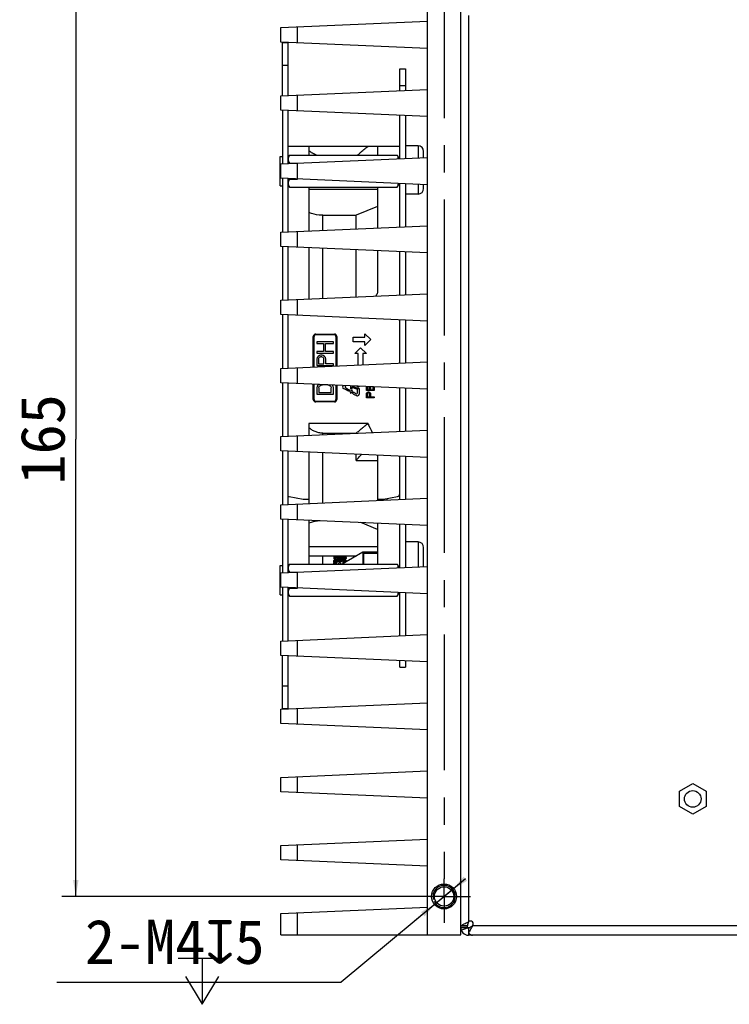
# Model space of a CAD drawing. Header units: millimetres. Extents: x 0 to 1189, y 0 to 841.
# Tile 20 of 33: x 358 to 486, y 569 to 746. Entities that reach past the tile are written whole.
import ezdxf
from ezdxf.enums import TextEntityAlignment as Align

# ---------------------------------------------------------------- set-up
doc = ezdxf.new("R2010")
doc.units = ezdxf.units.MM
doc.header["$LTSCALE"] = 65.395
doc.header["$PDMODE"] = 3
doc.header["$PDSIZE"] = 8
doc.linetypes.add('CENTER', pattern=[0.6, 0.375, -0.075, 0.075, -0.075])
doc.layers.get('0').update_dxf_attribs({"linetype": 'CONTINUOUS'})
doc.layers.get('Defpoints').update_dxf_attribs({"linetype": 'CONTINUOUS'})
for name, color, linetype in [('00_COMPONENTS', 7, 'CONTINUOUS'), ('20_ALL_FEATURES', 7, 'CONTINUOUS'), ('51__DRAFT_DIMS', 7, 'CONTINUOUS')]:
    doc.layers.add(name, color=color, linetype=linetype)
doc.styles.get("Standard").update_dxf_attribs({"font": 'simfang.ttf'})
doc.dimstyles.new('DIMSTYLE_1', dxfattribs={"dimtxt": 8, "dimasz": 3, "dimexe": 2.5, "dimexo": 0.5, "dimgap": 2, "dimtad": 1, "dimdsep": 46, "dimtxsty": 'STANDARD', "dimblk": '_FILLED', "dimblk1": '_FILLED', "dimblk2": '_FILLED', "dimcen": 0.09, "dimclrt": 3, "dimazin": 2, "dimtp": 0.5, "dimtm": 0.5, "dimtfac": 1, "dimtofl": 0, "dimtmove": 0, "dimatfit": 3, "dimldrblk": '_FILLED', "dimfxl": 1, "dimtolj": 1, "dimarcsym": 0})
doc.dimstyles.new('DIMSTYLE_2', dxfattribs={"dimtxt": 8, "dimasz": 3, "dimexe": 2.5, "dimexo": 0.5, "dimtad": 1, "dimdsep": 46, "dimtxsty": 'STANDARD', "dimblk": '_FILLED', "dimblk1": '_FILLED', "dimblk2": '_FILLED', "dimcen": 0.09, "dimclrt": 3, "dimazin": 2, "dimtp": 0.1, "dimtm": 0.1, "dimtfac": 1, "dimtmove": 0, "dimatfit": 2, "dimldrblk": '_FILLED', "dimfxl": 1, "dimtolj": 1, "dimarcsym": 0})

# ---------------------------------------------------------------- blocks, each defined once
blk = doc.blocks.new('_FILLED')
at = {"color": 0, "linetype": 'ByBlock'}
blk.add_solid([(0, 0), (-1, 0.167), (-1, -0.167)], dxfattribs=at)
blk = doc.blocks.new('*D5')
at = {"layer": '51__DRAFT_DIMS', "color": 4}
for p, q in [((433.97, 753.14), (365.47, 753.14)), ((367.97, 753.14), (367.97, 670.64)), ((367.97, 588.14), (367.97, 670.64)), ((430.22, 588.14), (365.47, 588.14))]:
    blk.add_line(p, q, dxfattribs=at)
at = {"layer": '51__DRAFT_DIMS', "color": 4, "xscale": 3, "yscale": 3, "zscale": 3}
for p, rotation in [((367.97, 753.14), 90), ((367.97, 588.14), 270)]:
    blk.add_blockref('_FILLED', p, dxfattribs=dict(at, rotation=rotation))
at = {"layer": '51__DRAFT_DIMS', "color": 3}
blk.add_text('165', height=8, rotation=90, dxfattribs=at).set_placement((365.97, 670.64), align=Align.CENTER)
blk = doc.blocks.new('*D6')
at = {"layer": '51__DRAFT_DIMS', "color": 0, "lineweight": -2}
for p, q in [((438.32, 591.34), (415.88, 572.68)), ((432.93, 586.86), (436.01, 589.42)), ((430.63, 584.95), (428.32, 583.03)), ((364.54, 572.68), (415.88, 572.68))]:
    blk.add_line(p, q, dxfattribs=at)
at = {"layer": 'Defpoints', "color": 0}
for p in [(436.01, 589.42), (432.93, 586.86)]:
    blk.add_point(p, dxfattribs=at)
at = {"layer": '51__DRAFT_DIMS', "color": 0, "linetype": 'ByBlock', "lineweight": -2, "xscale": 3, "yscale": 3, "zscale": 3}
for p, rotation in [((436.01, 589.42), 219.738620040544), ((432.93, 586.86), 39.73862004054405)]:
    blk.add_blockref('_FILLED', p, dxfattribs=dict(at, rotation=rotation))
at = {"layer": '51__DRAFT_DIMS', "color": 3, "insert": (402.07, 583.97), "char_height": 8, "attachment_point": 3, "line_spacing_factor": 0.9}
blk.add_mtext('\\A1;{2-M4{\\fgdt;x}5}', dxfattribs=at)

msp = doc.modelspace()

# ---------------------------------------------------------------- linework, layer by layer
at = {"color": 7}
for p, q in [((431.473, 581.242), (431.473, 759.767)), ((437.473, 581.242), (437.473, 759.256)), ((404.973, 744.941), (431.473, 746.098)), ((404.973, 742.342), (404.973, 744.941)), ((431.473, 741.185), (404.973, 742.342)), ((426.473, 733.58), (426.473, 737.513)), ((426.473, 737.513), (427.473, 737.513)), ((404.973, 732.641), (431.473, 733.798)), ((404.973, 730.042), (404.973, 732.641)), ((431.473, 728.885), (404.973, 730.042)), ((426.473, 721.28), (426.473, 729.104)), ((426.473, 723.513), (406.273, 723.513)), ((410.073, 723.513), (410.073, 721.929)), ((422.473, 723.513), (422.473, 721.929)), ((429.773, 723.613), (427.473, 723.613)), ((404.873, 716.393), (404.873, 721.693)), ((404.873, 721.693), (405.273, 721.693)), ((404.973, 720.341), (431.473, 721.498)), ((406.533, 721.929), (426.013, 721.929)), ((426.273, 721.429), (426.273, 721.271)), ((430.773, 721.467), (430.773, 722.613)), ((404.973, 717.742), (404.973, 720.341)), ((406.533, 720.486), (407.982, 720.486)), ((404.873, 716.393), (405.273, 716.393)), ((431.473, 716.585), (404.973, 717.742)), ((406.533, 717.599), (407.982, 717.599)), ((406.533, 716.156), (426.013, 716.156)), ((410.073, 716.156), (410.073, 708.264)), ((422.473, 716.156), (422.473, 708.805)), ((426.273, 716.812), (426.273, 716.656)), ((426.473, 708.98), (426.473, 716.804)), ((430.773, 715.913), (430.773, 716.616)), ((429.773, 714.913), (427.473, 714.913)), ((422.473, 712.664), (418.597, 711.082)), ((412.573, 711.082), (418.597, 711.082)), ((418.597, 708.636), (418.597, 711.082)), ((404.973, 708.041), (431.473, 709.198)), ((404.973, 705.442), (404.973, 708.041)), ((431.473, 704.285), (404.973, 705.442)), ((410.073, 705.22), (410.073, 695.964)), ((418.597, 696.336), (418.597, 704.847)), ((422.473, 704.678), (422.473, 697.078)), ((426.473, 696.68), (426.473, 704.504)), ((404.973, 695.741), (431.473, 696.898)), ((404.973, 693.142), (404.973, 695.741)), ((431.473, 691.985), (404.973, 693.142)), ((426.473, 684.38), (426.473, 692.204)), ((411.29, 689.629), (414.655, 689.629)), ((414.539, 689.513), (411.406, 689.513)), ((420.163, 689.053), (420.163, 689.683)), ((420.163, 689.683), (421.213, 688.633)), ((410.857, 683.698), (410.857, 689.196)), ((410.973, 689.08), (410.973, 683.703)), ((411.473, 688.213), (411.473, 687.913)), ((414.473, 688.213), (411.473, 688.213)), ((411.473, 687.913), (412.685, 687.913)), ((412.685, 687.913), (412.685, 686.513)), ((413.068, 686.513), (413.068, 687.913)), ((413.068, 687.913), (414.473, 687.913)), ((414.473, 687.913), (414.473, 688.213)), ((414.973, 683.878), (414.973, 689.08)), ((415.088, 689.196), (415.088, 683.883)), ((418.063, 688.213), (418.063, 689.053)), ((418.063, 689.053), (420.163, 689.053)), ((420.163, 688.213), (418.063, 688.213)), ((421.213, 688.633), (420.163, 687.583)), ((420.163, 687.583), (420.163, 688.213)), ((411.473, 686.513), (411.473, 686.213)), ((412.685, 686.513), (411.473, 686.513)), ((411.473, 686.213), (414.473, 686.213)), ((414.473, 686.513), (413.068, 686.513)), ((414.473, 686.213), (414.473, 686.513)), ((418.343, 686.113), (419.393, 687.163)), ((418.973, 686.113), (418.343, 686.113)), ((418.973, 684.052), (418.973, 686.113)), ((419.393, 687.163), (420.443, 686.113)), ((419.813, 686.113), (419.813, 684.089)), ((420.443, 686.113), (419.813, 686.113)), ((404.973, 683.441), (431.473, 684.598)), ((411.536, 685.413), (411.473, 685.163)), ((411.473, 685.163), (411.473, 683.963)), ((411.728, 685.613), (411.536, 685.413)), ((411.983, 685.763), (411.728, 685.613)), ((411.792, 685.213), (411.855, 685.363)), ((411.792, 685.213), (411.792, 684.263)), ((411.792, 684.263), (412.749, 684.263)), ((411.855, 685.363), (411.983, 685.463)), ((412.175, 685.813), (411.983, 685.763)), ((411.983, 685.463), (412.175, 685.513)), ((412.43, 685.813), (412.175, 685.813)), ((412.366, 685.513), (412.175, 685.513)), ((412.366, 685.513), (412.558, 685.463)), ((412.621, 685.763), (412.43, 685.813)), ((412.558, 685.463), (412.685, 685.363)), ((412.877, 685.613), (412.621, 685.763)), ((412.685, 685.363), (412.749, 685.213)), ((412.749, 684.263), (412.749, 685.213)), ((413.068, 685.413), (412.877, 685.613)), ((413.132, 685.163), (413.068, 685.413)), ((413.132, 684.263), (413.132, 685.163)), ((414.473, 684.263), (413.132, 684.263)), ((414.473, 683.963), (414.473, 684.263)), ((404.973, 680.842), (404.973, 683.441)), ((411.473, 683.963), (414.473, 683.963)), ((431.473, 679.685), (404.973, 680.842)), ((410.857, 677.831), (410.857, 680.585)), ((410.973, 680.58), (410.973, 677.946)), ((411.536, 680.213), (411.473, 679.963)), ((411.473, 679.963), (411.473, 678.763)), ((411.664, 680.413), (411.536, 680.213)), ((411.829, 680.543), (411.664, 680.413)), ((411.855, 679.963), (411.919, 680.163)), ((411.855, 679.963), (411.855, 679.063)), ((411.855, 679.063), (414.09, 679.063)), ((411.919, 680.163), (412.047, 680.313)), ((412.047, 680.313), (412.238, 680.413)), ((412.238, 680.413), (412.494, 680.463)), ((413.451, 680.463), (412.494, 680.463)), ((413.451, 680.463), (413.707, 680.413)), ((413.707, 680.413), (413.898, 680.313)), ((413.898, 680.313), (414.026, 680.163)), ((414.026, 680.163), (414.09, 679.963)), ((414.09, 679.063), (414.09, 679.963)), ((414.409, 680.213), (414.281, 680.413)), ((414.473, 679.963), (414.409, 680.213)), ((414.473, 678.763), (414.473, 679.963)), ((414.973, 677.946), (414.973, 680.406)), ((415.088, 680.401), (415.088, 677.831)), ((417.402, 679.367), (417.954, 679.501)), ((417.659, 679.683), (417.659, 680.288)), ((417.836, 679.683), (417.659, 679.683)), ((417.836, 680.043), (417.836, 679.683)), ((418.667, 679.683), (417.836, 680.043)), ((417.851, 680.28), (418.667, 679.926)), ((418.667, 679.926), (418.667, 679.683)), ((418.829, 679.034), (418.829, 679.815)), ((418.829, 679.815), (419.115, 679.815)), ((419.115, 679.815), (419.115, 678.776)), ((420.433, 679.426), (420.433, 680.126)), ((421.833, 679.426), (420.433, 679.426)), ((420.433, 678.813), (420.462, 678.959)), ((420.433, 678.113), (420.433, 678.813)), ((420.462, 678.959), (420.552, 679.076)), ((420.552, 679.076), (420.671, 679.163)), ((420.611, 678.93), (420.581, 678.843)), ((420.581, 678.843), (420.581, 678.288)), ((420.611, 680.155), (420.611, 679.601)), ((420.611, 679.601), (421.028, 679.601)), ((420.671, 678.988), (420.611, 678.93)), ((420.671, 679.163), (420.76, 679.193)), ((420.76, 679.018), (420.671, 678.988)), ((420.76, 679.193), (420.879, 679.193)), ((420.85, 679.018), (420.76, 679.018)), ((420.939, 678.988), (420.85, 679.018)), ((420.879, 679.193), (420.969, 679.163)), ((420.998, 678.93), (420.939, 678.988)), ((420.969, 679.163), (421.088, 679.076)), ((421.028, 678.843), (420.998, 678.93)), ((421.028, 679.601), (421.028, 680.141)), ((421.028, 678.288), (421.028, 678.843)), ((421.088, 679.076), (421.177, 678.959)), ((421.177, 678.959), (421.207, 678.813)), ((421.207, 680.134), (421.207, 679.601)), ((421.207, 679.601), (421.654, 679.601)), ((421.207, 678.813), (421.207, 678.288)), ((421.654, 679.601), (421.654, 680.114)), ((421.833, 680.106), (421.833, 679.426)), ((426.473, 672.08), (426.473, 679.904)), ((414.655, 677.398), (411.29, 677.398)), ((411.406, 677.513), (414.539, 677.513)), ((411.473, 678.763), (414.473, 678.763)), ((421.833, 678.113), (420.433, 678.113)), ((420.581, 678.288), (421.028, 678.288)), ((421.207, 678.288), (421.833, 678.288)), ((421.833, 678.288), (421.833, 678.113)), ((410.073, 673.513), (410.073, 671.364)), ((420.73, 673.513), (410.073, 673.513)), ((404.973, 671.141), (431.473, 672.298)), ((412.573, 671.742), (418.597, 671.742)), ((404.973, 668.542), (404.973, 671.141)), ((431.473, 667.385), (404.973, 668.542)), ((410.073, 668.32), (410.073, 659.064)), ((418.597, 666.845), (418.597, 667.947)), ((418.597, 666.845), (422.473, 666.845)), ((422.473, 667.778), (422.473, 659.605)), ((426.473, 659.78), (426.473, 667.604)), ((404.973, 658.841), (431.473, 659.998)), ((406.49, 660.294), (409.032, 659.87)), ((409.114, 659.863), (410.073, 659.863)), ((422.473, 659.863), (423.431, 659.863)), ((423.513, 659.87), (426.055, 660.294)), ((423.673, 659.897), (423.673, 659.657)), ((404.973, 656.242), (404.973, 658.841)), ((431.473, 655.085), (404.973, 656.242)), ((410.073, 656.02), (410.073, 648.122)), ((422.473, 654.363), (419.414, 655.612)), ((422.473, 655.478), (422.473, 648.122)), ((426.473, 647.48), (426.473, 655.304)), ((429.773, 652.113), (427.473, 652.113)), ((430.773, 647.667), (430.773, 651.113)), ((410.073, 649.592), (418.639, 649.592)), ((414.573, 649.342), (414.573, 649.108)), ((414.573, 648.505), (414.573, 648.761)), ((414.619, 649.426), (414.619, 649.191)), ((414.619, 648.853), (414.619, 648.623)), ((414.713, 648.906), (414.713, 648.675)), ((414.76, 649.496), (414.76, 649.261)), ((414.853, 649.039), (414.853, 649.177)), ((414.853, 648.61), (414.853, 648.428)), ((414.9, 649.539), (414.9, 649.304)), ((414.9, 648.916), (414.9, 648.728)), ((414.947, 648.998), (414.947, 649.219)), ((414.947, 648.619), (414.947, 648.39)), ((415.087, 649.568), (415.087, 649.332)), ((415.087, 648.889), (415.087, 648.741)), ((415.087, 648.741), (415.181, 648.741)), ((415.181, 648.675), (415.087, 648.675)), ((415.087, 648.593), (415.087, 648.301)), ((415.181, 648.88), (415.181, 648.741)), ((415.228, 649.582), (415.228, 649.346)), ((415.228, 648.943), (415.228, 649.176)), ((415.368, 648.867), (415.368, 648.728)), ((415.462, 648.862), (415.423, 648.864)), ((415.462, 649.592), (415.462, 649.361)), ((415.462, 649.361), (415.883, 649.361)), ((415.883, 648.862), (415.462, 648.862)), ((415.836, 649.29), (415.509, 649.29)), ((415.509, 649.162), (415.509, 648.93)), ((415.836, 649.162), (415.509, 649.162)), ((415.509, 648.93), (415.836, 648.93)), ((415.509, 648.862), (415.509, 648.702)), ((415.649, 648.862), (415.649, 648.649)), ((415.743, 649.475), (415.743, 649.592)), ((415.977, 649.475), (415.743, 649.475)), ((415.743, 648.862), (415.743, 648.715)), ((415.836, 649.162), (415.836, 648.93)), ((415.883, 649.475), (415.883, 649.361)), ((415.883, 648.862), (415.883, 648.741)), ((415.977, 649.592), (415.977, 649.475)), ((416.07, 648.873), (416.07, 648.755)), ((416.07, 648.755), (416.258, 648.755)), ((416.258, 648.688), (416.07, 648.688)), ((419.803, 650.263), (416.094, 648.122)), ((416.117, 649.582), (416.117, 649.346)), ((416.117, 648.943), (416.117, 649.176)), ((416.258, 649.568), (416.258, 649.332)), ((416.258, 648.889), (416.258, 648.755)), ((416.258, 648.288), (416.258, 648.58)), ((416.351, 648.593), (416.351, 648.364)), ((416.398, 648.998), (416.398, 649.219)), ((416.398, 648.741), (416.398, 648.909)), ((416.445, 649.539), (416.445, 649.304)), ((416.445, 648.619), (416.445, 648.39)), ((416.492, 649.039), (416.492, 649.177)), ((416.492, 648.623), (416.492, 648.415)), ((416.538, 648.943), (416.538, 648.715)), ((416.585, 649.496), (416.585, 649.261)), ((416.632, 648.906), (416.632, 648.675)), ((416.726, 649.426), (416.726, 649.191)), ((416.726, 648.853), (416.726, 648.623)), ((416.773, 649.342), (416.773, 649.108)), ((416.773, 648.801), (416.773, 648.514)), ((418.597, 649.568), (418.597, 649.592)), ((419.803, 650.263), (419.803, 648.122)), ((422.473, 650.263), (419.803, 650.263)), ((419.903, 650.263), (419.903, 648.122)), ((404.873, 642.586), (404.873, 647.886)), ((404.873, 647.886), (405.273, 647.886)), ((404.973, 646.541), (431.473, 647.698)), ((406.533, 648.122), (426.013, 648.122)), ((414.573, 648.122), (414.573, 648.416)), ((414.619, 648.416), (414.573, 648.416)), ((414.573, 648.188), (414.853, 648.188)), ((414.807, 648.544), (414.807, 648.492)), ((414.853, 648.326), (414.853, 648.122)), ((415.462, 648.122), (415.462, 648.366)), ((415.743, 648.366), (415.462, 648.366)), ((415.462, 648.139), (415.743, 648.139)), ((415.555, 648.492), (415.555, 648.544)), ((415.743, 648.492), (415.555, 648.492)), ((415.743, 648.544), (415.743, 648.492)), ((415.743, 648.366), (415.743, 648.122)), ((416.406, 648.302), (416.398, 648.301)), ((416.538, 648.48), (416.538, 648.557)), ((426.273, 647.622), (426.273, 647.471)), ((404.973, 643.942), (404.973, 646.541)), ((406.533, 646.679), (407.982, 646.679)), ((431.473, 642.785), (404.973, 643.942)), ((406.533, 643.792), (407.982, 643.792)), ((404.873, 642.586), (405.273, 642.586)), ((406.533, 642.349), (426.013, 642.349)), ((426.273, 643.012), (426.273, 642.849)), ((426.473, 635.18), (426.473, 643.004)), ((404.973, 634.241), (431.473, 635.398)), ((404.973, 631.642), (404.973, 634.241)), ((431.473, 630.485), (404.973, 631.642)), ((426.473, 629.513), (426.473, 630.704)), ((426.473, 629.513), (427.473, 629.513)), ((404.973, 621.941), (431.473, 623.098)), ((404.973, 619.342), (404.973, 621.941)), ((431.473, 618.185), (404.973, 619.342)), ((404.973, 609.641), (431.473, 610.798)), ((404.973, 607.042), (404.973, 609.641)), ((476.972, 607.127), (479.373, 608.513)), ((479.373, 608.513), (481.773, 607.127)), ((431.473, 605.885), (404.973, 607.042)), ((476.972, 604.356), (476.972, 607.127)), ((481.773, 607.127), (481.773, 604.356)), ((479.373, 602.97), (476.972, 604.356)), ((481.773, 604.356), (479.373, 602.97)), ((404.973, 597.341), (431.473, 598.498)), ((404.973, 594.742), (404.973, 597.341)), ((431.473, 593.585), (404.973, 594.742)), ((404.973, 585.041), (431.473, 586.198)), ((404.973, 581.242), (404.973, 585.041)), ((404.973, 581.242), (437.473, 581.242))]:
    msp.add_line(p, q, dxfattribs=at)
at = {"color": 4}
for p, q in [((407.982, 742.211), (407.982, 745.072)), ((427.473, 737.513), (427.473, 733.623)), ((426.473, 734.513), (427.473, 734.513)), ((407.982, 729.911), (407.982, 732.772)), ((427.473, 729.06), (427.473, 721.323)), ((429.773, 723.613), (429.773, 721.424)), ((407.982, 717.611), (407.982, 720.472)), ((427.473, 716.76), (427.473, 709.023)), ((429.773, 716.66), (429.773, 714.913)), ((422.473, 715.728), (410.073, 715.728)), ((412.573, 708.373), (412.573, 711.082)), ((407.982, 705.311), (407.982, 708.172)), ((412.573, 696.073), (412.573, 705.111)), ((427.473, 704.46), (427.473, 696.723)), ((407.982, 693.011), (407.982, 695.872)), ((427.473, 692.16), (427.473, 684.423)), ((411.406, 689.513), (411.29, 689.629)), ((414.655, 689.629), (414.539, 689.513)), ((410.857, 689.196), (410.973, 689.08)), ((414.973, 689.08), (415.088, 689.196)), ((407.982, 680.711), (407.982, 683.572)), ((427.473, 679.86), (427.473, 672.123)), ((410.973, 677.946), (410.857, 677.831)), ((411.29, 677.398), (411.406, 677.513)), ((414.539, 677.513), (414.655, 677.398)), ((415.088, 677.831), (414.973, 677.946)), ((412.573, 671.473), (412.573, 671.742)), ((407.982, 668.411), (407.982, 671.272)), ((412.573, 659.173), (412.573, 668.211)), ((427.473, 667.56), (427.473, 659.823)), ((424.173, 659.679), (424.173, 659.98)), ((407.982, 656.111), (407.982, 658.972)), ((427.473, 655.26), (427.473, 647.523)), ((410.073, 651.299), (422.473, 651.299)), ((429.773, 652.113), (429.773, 647.624)), ((412.573, 648.122), (412.573, 649.592)), ((422.473, 650.013), (419.903, 650.013)), ((426.273, 647.513), (426.473, 647.513)), ((407.982, 643.811), (407.982, 646.672)), ((427.473, 642.96), (427.473, 635.223)), ((407.982, 631.511), (407.982, 634.372)), ((427.473, 630.66), (427.473, 629.513)), ((407.982, 619.211), (407.982, 622.072)), ((407.982, 606.911), (407.982, 609.772)), ((407.982, 594.611), (407.982, 597.472)), ((407.982, 581.242), (407.982, 585.172))]:
    msp.add_line(p, q, dxfattribs=at)
at = {"color": 7}
for radius in [2.25, 1.75]:
    msp.add_circle((434.473, 588.142), radius, dxfattribs=at)
for centre, radius, start, end in [((429.773, 722.613), 1, 0, 90), ((409.115, 720.269), 3.07, 147.25926, 157.79188), ((423.43, 720.269), 3.07, 22.20812, 32.74074), ((409.115, 717.816), 3.07, 202.20812, 212.74074), ((423.43, 717.816), 3.07, 327.25926, 337.79188), ((429.773, 715.913), 1, 270, 360), ((457.358, 677.671), 39.92, 150.91227, 151.87129), ((416.432, 680.082), 0.307, 119.55639, 249.33387), ((416.788, 680.117), 0.184, 136.17188, 234.69006), ((361.124, 728.872), 74.832, 318.53131, 318.76962), ((513.267, 714.085), 101.958, 199.9083, 200.19225), ((363.103, 725.389), 71.618, 319.51628, 319.69705), ((337.124, 717.278), 89.223, 334.77098, 334.95041), ((418.645, 679.034), 0.184, 214.66631, 360), ((418.808, 678.776), 0.307, 247.69707, 360), ((469.63, 736.013), 75.521, 227.60172, 227.87154), ((368.369, 736.513), 75.853, 311.84291, 312.08821), ((452.036, 686.682), 33.963, 202.81347, 205.87267), ((406.573, 660.787), 0.5, 233.12442, 260.53768), ((409.114, 660.363), 0.5, 260.53768, 270), ((423.431, 660.363), 0.5, 270, 279.46232), ((425.973, 660.787), 0.5, 279.46232, 360), ((429.773, 651.113), 1, 0, 90), ((409.115, 646.462), 3.07, 147.25926, 157.79188), ((423.43, 646.462), 3.07, 22.20812, 32.74074), ((409.115, 644.009), 3.07, 202.20812, 212.74074), ((423.43, 644.009), 3.07, 327.25926, 337.79188)]:
    msp.add_arc(centre, radius, start, end, dxfattribs=at)
at = {"color": 4}
msp.add_arc((434.473, 588.142), 2, 255, 195, dxfattribs=at)
at = {"color": 7}
for centre, major_axis, ratio, start_param, end_param in [((411.434, 689.052), (-0.456, 0.456), 0.7745967, -0.659058, 0.659058), ((411.55, 688.936), (0.456, -0.456), 0.7745967, 2.4825346, 3.8006507), ((414.395, 688.936), (-0.456, -0.456), 0.7745967, 2.4825346, 3.8006507), ((414.511, 689.052), (0.456, 0.456), 0.7745967, -0.659058, 0.659058), ((411.434, 677.975), (0.456, 0.456), 0.7745967, 2.4825346, 3.8006507), ((411.55, 678.091), (0.456, 0.456), 0.7745967, 2.4825346, 3.8006507), ((414.395, 678.091), (-0.456, 0.456), 0.7745967, 2.4825346, 3.8006507), ((414.511, 677.975), (0.456, -0.456), 0.7745967, -0.659058, 0.659058), ((407.494, 683.513), (0, 40), 0.3404255, -2.5949856, -2.5909568), ((407.494, 683.513), (0, 40.2), 0.3404255, -2.5980099, -2.5940086), ((421.651, 683.513), (0, 40.2), 0.3404255, -3.6851754, -3.6811838), ((408.793, 683.513), (0, 40), 0.291793, -2.623578, -2.6189559), ((408.793, 683.513), (0, 40.2), 0.291793, -2.6264112, -2.6218195), ((388.97, 683.513), (49.021, 0), 0.8159711, -1.0201605, -1.0167956), ((388.97, 683.513), (49.266, 0), 0.8159711, -1.0232123, -1.0198704), ((439.932, 683.513), (49.266, 0), 0.8159748, -2.1103874, -2.1070683), ((394.228, 683.513), (40.851, 0), 0.979163, -1.0481595, -1.0455128), ((394.228, 683.513), (41.055, 0), 0.979163, -1.0510232, -1.048394), ((373.743, 683.513), (81.702, 0), 0.4895843, -1.0455128, -1.043933), ((373.743, 683.513), (82.11, 0), 0.4895843, -1.048394, -1.0457608), ((371.777, 683.513), (81.702, 0), 0.4895834, -1.0167956, -1.0147733), ((371.777, 683.513), (82.111, 0), 0.4895834, -1.0198704, -1.017862), ((456.713, 683.513), (82.111, 0), 0.4895834, -2.1070683, -2.10508), ((406.313, 683.513), (0, 40.2), 0.4085112, -2.5980099, -2.5946762), ((423.3, 683.513), (0, 40.2), 0.4085093, -3.6851754, -3.6818484), ((406.706, 683.513), (0, 40.2), 0.4085112, -2.6257559, -2.6224762), ((386.385, 683.513), (54.74, 0), 0.7343751, -1.0238798, -1.0218764), ((443.009, 683.513), (54.74, 0), 0.7343751, -2.111052, -2.109059), ((387.696, 683.513), (54.74, 0), 0.7343751, -1.0516799, -1.0497091), ((328.653, 683.513), (163.405, 0), 0.2447908, -1.0147733, -1.0134237), ((328.653, 683.513), (164.222, 0), 0.2447908, -1.017862, -1.0165217), ((498.526, 683.513), (164.222, 0), 0.2447908, -2.10508, -2.1037558), ((250.272, 683.513), (328.44, 0), 0.1223968, -1.0457608, -1.0451018), ((441.574, 683.513), (54.468, 0), 0.7343751, -2.0823309, -2.0815721), ((350.683, 683.513), (123.166, 0), 0.3263894, -1.0218764, -1.0192012), ((478.088, 683.513), (123.166, 0), 0.3263875, -2.109059, -2.1064053), ((353.632, 683.513), (123.166, 0), 0.3263877, -1.0497091, -1.048394), ((474.857, 683.513), (122.552, 0), 0.3263914, -2.0815721, -2.0802591), ((478.088, 683.513), (122.554, 0), 0.3263875, -2.111769, -2.1093753), ((285.437, 683.513), (245.105, 0), 0.1631956, -1.0134237, -1.0127484), ((285.437, 683.513), (246.33, 0), 0.1631956, -1.0165217, -1.0158511), ((540.244, 683.513), (246.33, 0), 0.1631956, -2.1037558, -2.1030941), ((579.997, 683.513), (328.44, 0), 0.1223968, -2.0964908, -2.0958319), ((497.122, 683.513), (164.222, 0), 0.2447908, -2.0931987, -2.0918836), ((198.91, 683.513), (408.507, 0), 0.0979174, -1.0127484, -1.0122744), ((198.91, 683.513), (410.55, 0), 0.0979174, -1.0158511, -1.0151802), ((157.045, 683.513), (492.671, 0), 0.081596, -1.0192012, -1.0185317), ((666.664, 683.513), (490.209, 0), 0.0815979, -2.1093753, -2.1087081), ((666.664, 683.513), (492.66, 0), 0.0815979, -2.1064053, -2.1057425), ((623.593, 683.513), (410.559, 0), 0.0979152, -2.1030941, -2.102542), ((477.105, 683.513), (123.166, 0), 0.3263877, -2.0958319, -2.0945148), ((456.245, 683.513), (82.111, 0), 0.4895815, -2.0918836, -2.0905695), ((429.056, 683.513), (0, 40.2), 0.680851, -3.6613658, -3.6574294), ((446.306, 683.513), (61.583, 0), 0.6527791, -2.0945148, -2.0918836), ((399.298, 683.513), (0, 40.2), 0.8170224, -2.6205054, -2.6172158), ((354.077, 683.513), (123.165, 0), 0.3263914, -1.0464194, -1.0451018), ((408.992, 683.513), (0, 40.2), 0.3404255, -2.6257559, -2.6218195), ((388.601, 683.513), (54.74, 0), 0.7343751, -1.0510232, -1.0490516), ((674.3, 683.513), (492.671, 0), 0.081596, -2.1230609, -2.1223914), ((164.681, 683.513), (490.209, 0), 0.0815978, -1.0328846, -1.0322173), ((164.681, 683.513), (492.66, 0), 0.0815978, -1.0358501, -1.0351873), ((632.435, 683.513), (410.55, 0), 0.0979174, -2.1264124, -2.1257416), ((207.752, 683.513), (410.56, 0), 0.0979152, -1.0391601, -1.0384986), ((251.064, 683.513), (328.448, 0), 0.1223939, -1.0451018, -1.0444427), ((334.036, 683.513), (164.222, 0), 0.2447907, -1.0490516, -1.047736), ((632.435, 683.513), (408.508, 0), 0.0979174, -2.1292495, -2.1288442), ((545.908, 683.513), (245.104, 0), 0.1631957, -2.1288442, -2.128169), ((545.908, 683.513), (246.33, 0), 0.1631957, -2.1257416, -2.125071), ((480.662, 683.513), (123.166, 0), 0.3263895, -2.1223914, -2.1197163), ((353.257, 683.513), (122.554, 0), 0.3263876, -1.0322173, -1.0298236), ((353.257, 683.513), (123.166, 0), 0.3263876, -1.0351873, -1.0325336), ((291.101, 683.513), (246.33, 0), 0.1631957, -1.0384986, -1.0378369), ((502.692, 683.513), (163.405, 0), 0.2447907, -2.128169, -2.1268194), ((502.692, 683.513), (164.222, 0), 0.2447907, -2.125071, -2.1237307), ((332.819, 683.513), (164.222, 0), 0.2447907, -1.0378369, -1.0365126), ((540.013, 683.513), (246.336, 0), 0.1631919, -2.09715, -2.0964908), ((498.291, 683.513), (164.22, 0), 0.2447936, -2.0938566, -2.0931987), ((336.656, 683.513), (163.407, 0), 0.244788, -1.0619897, -1.0613335), ((457.322, 683.513), (82.111, 0), 0.4895814, -2.0931987, -2.0918836), ((376.505, 683.513), (81.702, 0), 0.489587, -1.0613335, -1.0600205), ((444.96, 683.513), (54.74, 0), 0.7343751, -2.1197163, -2.1177128), ((388.336, 683.513), (54.74, 0), 0.7343751, -1.0325336, -1.0305406), ((478.204, 683.513), (123.165, 0), 0.3263914, -2.0964908, -2.0951732), ((459.568, 683.513), (81.702, 0), 0.4895833, -2.1268194, -2.124797), ((459.568, 683.513), (82.111, 0), 0.4895833, -2.1237307, -2.1217222), ((374.632, 683.513), (82.111, 0), 0.4895833, -1.0365126, -1.0345243), ((436.883, 683.513), (41.055, 0), 0.979163, -2.0918836, -2.0905695), ((396.475, 683.513), (40.851, 0), 0.979163, -1.0600205, -1.0592618), ((425.032, 683.513), (0, 40.2), 0.4085112, -3.6885091, -3.6851754), ((408.045, 683.513), (0, 40.2), 0.4085093, -2.6013369, -2.5980099), ((424.648, 683.513), (0, 40.2), 0.4085093, -3.6613658, -3.6580848), ((443.946, 683.513), (54.74, 0), 0.734375, -2.0951732, -2.0931987), ((443.946, 683.513), (54.468, 0), 0.734375, -2.0979795, -2.0960799), ((442.375, 683.513), (49.021, 0), 0.815971, -2.124797, -2.1214321), ((442.375, 683.513), (49.266, 0), 0.815971, -2.1217222, -2.1183804), ((391.413, 683.513), (49.266, 0), 0.8159747, -1.0345243, -1.0312052), ((437.117, 683.513), (40.851, 0), 0.9791629, -2.0960799, -2.0934331), ((437.117, 683.513), (41.055, 0), 0.9791629, -2.0931987, -2.0905695), ((423.851, 683.513), (0, 40), 0.3404255, -3.6922285, -3.6881997), ((423.851, 683.513), (0, 40.2), 0.3404255, -3.6891767, -3.6851754), ((409.694, 683.513), (0, 40.2), 0.3404255, -2.6020015, -2.5980099), ((426.921, 683.513), (0, 40), 0.5106373, -3.6642295, -3.6615867), ((426.921, 683.513), (0, 40.2), 0.5106373, -3.6613658, -3.6587405), ((420.338, 683.513), (0, 40.2), 0.291793, -3.6554644, -3.6508881), ((434.636, 683.513), (41.055, 0), 0.9791687, -2.0800917, -2.0774819), ((454.56, 683.513), (82.111, 0), 0.4895815, -2.0774819, -2.0748759), ((422.87, 683.513), (0, 40.2), 0.4085112, -3.6548099, -3.6515411), ((441.574, 683.513), (54.74, 0), 0.7343751, -2.0807448, -2.0787863), ((573.537, 683.513), (328.44, 0), 0.1223968, -2.0748759, -2.0742249), ((474.857, 683.513), (123.165, 0), 0.3263914, -2.0787863, -2.0774819), ((336.656, 683.513), (164.224, 0), 0.244788, -1.0647626, -1.0641108), ((297.561, 683.513), (246.33, 0), 0.1631957, -1.0680184, -1.0673677), ((376.505, 683.513), (82.11, 0), 0.489587, -1.0641108, -1.0628063), ((396.475, 683.513), (41.055, 0), 0.979163, -1.0628063, -1.0615009), ((408.485, 683.513), (0, 40.2), 0.4085112, -2.6322973, -2.6290296)]:
    msp.add_ellipse(centre, major_axis=major_axis, ratio=ratio, start_param=start_param, end_param=end_param, dxfattribs=at)
for points, knots in [([(418.813, 721.93), (418.969, 722.064), (419.362, 722.399), (420, 722.929), (420.485, 723.319), (420.73, 723.513)], [0, 0, 0, 0, 0.2486527, 0.6233074, 1, 1, 1, 1]), ([(406.533, 721.929), (406.462, 721.82), (406.355, 721.585), (406.305, 721.208), (406.355, 720.831), (406.462, 720.596), (406.533, 720.486)], [0, 0, 0, 0, 0.2575842, 0.5000122, 0.7424331, 1, 1, 1, 1]), ([(411.452, 721.929), (411.194, 722.016), (410.709, 722.24), (410.273, 722.544), (410.073, 722.705)], [0, 0, 0, 0, 0.5147601, 1, 1, 1, 1]), ([(426.222, 721.269), (426.217, 721.382), (426.178, 721.614), (426.077, 721.828), (426.013, 721.929)], [0, 0, 0, 0, 0.4848366, 1, 1, 1, 1]), ([(406.533, 717.599), (406.462, 717.49), (406.355, 717.255), (406.305, 716.878), (406.355, 716.5), (406.462, 716.266), (406.533, 716.156)], [0, 0, 0, 0, 0.2575684, 0.4999897, 0.7424172, 1, 1, 1, 1]), ([(426.013, 716.156), (426.077, 716.257), (426.177, 716.47), (426.217, 716.702), (426.222, 716.815)], [0, 0, 0, 0, 0.5151587, 1, 1, 1, 1]), ([(412.573, 711.082), (412.355, 711.082), (411.506, 711.12), (410.661, 711.311), (410.073, 711.545)], [0, 0, 0, 0, 0.255642, 1, 1, 1, 1]), ([(418.597, 671.742), (418.77, 671.893), (419.119, 672.193), (419.649, 672.638), (420.186, 673.079), (420.548, 673.369), (420.73, 673.513)], [0, 0, 0, 0, 0.2484678, 0.497972, 0.7484861, 1, 1, 1, 1]), ([(412.573, 671.742), (412.33, 671.742), (411.853, 671.794), (411.185, 672.01), (410.591, 672.32), (410.237, 672.572), (410.073, 672.705)], [0, 0, 0, 0, 0.2664693, 0.5232806, 0.7673465, 1, 1, 1, 1]), ([(418.597, 666.845), (418.674, 666.935), (418.984, 667.294), (419.302, 667.646), (419.545, 667.906)], [0, 0, 0, 0, 0.2486771, 1, 1, 1, 1]), ([(412.115, 655.931), (411.937, 655.919), (411.242, 655.849), (410.556, 655.674), (410.073, 655.482)], [0, 0, 0, 0, 0.2555947, 1, 1, 1, 1]), ([(406.533, 648.122), (406.462, 648.013), (406.355, 647.778), (406.305, 647.401), (406.355, 647.023), (406.462, 646.789), (406.533, 646.679)], [0, 0, 0, 0, 0.2575842, 0.5000122, 0.7424331, 1, 1, 1, 1]), ([(426.222, 647.469), (426.216, 647.58), (426.176, 647.811), (426.077, 648.022), (426.013, 648.122)], [0, 0, 0, 0, 0.4848488, 1, 1, 1, 1]), ([(406.533, 643.792), (406.462, 643.682), (406.355, 643.448), (406.305, 643.071), (406.355, 642.693), (406.462, 642.459), (406.533, 642.349)], [0, 0, 0, 0, 0.2575684, 0.4999897, 0.7424172, 1, 1, 1, 1]), ([(426.013, 642.349), (426.078, 642.451), (426.179, 642.666), (426.218, 642.901), (426.222, 643.015)], [0, 0, 0, 0, 0.5151689, 1, 1, 1, 1])]:
    msp.add_open_spline(points, degree=3, knots=knots, dxfattribs=at)
for points in [[(417.197, 679.318), (416.905, 679.476), (416.634, 679.678), (416.324, 679.795)], [(416.757, 680.328), (416.72, 680.304), (416.686, 680.277), (416.655, 680.245)], [(416.681, 679.967), (416.908, 679.807), (417.162, 679.69), (417.403, 679.552)], [(418.691, 678.492), (418.344, 678.635), (418.044, 678.872), (417.722, 679.064)], [(417.836, 679.248), (418.055, 679.141), (418.356, 679.13), (418.494, 678.929)]]:
    msp.add_open_spline(points, degree=3, dxfattribs=at)
at = {"layer": '00_COMPONENTS', "color": 4}
for p, q in [((438.873, 747.142), (438.873, 583.549)), ((405.273, 738.192), (406.273, 738.192)), ((406.273, 626.092), (405.273, 626.092)), ((437.473, 582.825), (438.673, 582.825)), ((575.401, 582.842), (439.58, 582.842)), ((437.473, 582.542), (439.012, 582.542))]:
    msp.add_line(p, q, dxfattribs=at)
at = {"layer": '00_COMPONENTS', "color": 7}
for p, q in [((405.273, 732.654), (405.273, 742.192)), ((406.273, 742.192), (405.273, 742.192)), ((406.273, 742.192), (406.273, 732.698)), ((405.273, 730.029), (405.273, 720.354)), ((406.273, 729.986), (406.273, 720.398)), ((405.273, 717.729), (405.273, 708.054)), ((406.273, 717.686), (406.273, 708.098)), ((405.273, 705.429), (405.273, 695.754)), ((406.273, 705.386), (406.273, 695.798)), ((405.273, 693.129), (405.273, 683.454)), ((406.273, 693.086), (406.273, 683.498)), ((405.273, 680.829), (405.273, 671.154)), ((406.273, 680.786), (406.273, 671.198)), ((405.273, 668.529), (405.273, 658.854)), ((406.273, 668.486), (406.273, 658.898)), ((405.273, 656.229), (405.273, 646.554)), ((406.273, 656.186), (406.273, 646.598)), ((405.273, 643.929), (405.273, 634.254)), ((406.273, 643.886), (406.273, 634.298)), ((405.273, 622.092), (405.273, 631.629)), ((406.273, 631.586), (406.273, 622.092)), ((405.273, 622.092), (406.273, 622.092)), ((438.685, 582.842), (437.473, 582.842)), ((438.673, 582.542), (438.673, 582.842)), ((437.56, 582.054), (438.685, 582.472)), ((438.693, 582.475), (438.673, 582.522)), ((438.719, 582.414), (438.693, 582.475)), ((438.887, 582.342), (438.873, 582.342)), ((438.873, 582.342), (438.873, 581.142)), ((574.015, 581.142), (438.873, 581.142)), ((438.881, 582.469), (438.887, 582.467)), ((438.887, 582.488), (438.887, 581.64))]:
    msp.add_line(p, q, dxfattribs=at)
msp.add_circle((479.373, 605.742), 1.5, dxfattribs=at)
for centre, radius, start, end in [((439.226, 583.195), 0.5, 315, 135), ((438.873, 582.542), 1.4, 180, 270), ((438.873, 582.542), 0.2, 180, 270)]:
    msp.add_arc(centre, radius, start, end, dxfattribs=at)
for points, knots in [([(437.56, 582.842), (437.587, 582.874), (437.653, 582.937), (437.771, 583.024), (437.913, 583.112), (438.141, 583.233), (438.464, 583.379), (438.733, 583.491), (438.873, 583.549)], [0, 0, 0, 0, 0.0835299, 0.1812698, 0.293024, 0.4175888, 0.6971142, 1, 1, 1, 1]), ([(438.873, 583.549), (438.832, 583.432), (438.753, 583.201), (438.699, 582.961), (438.685, 582.842)], [0, 0, 0, 0, 0.5071354, 1, 1, 1, 1]), ([(439.58, 582.842), (439.466, 582.624), (439.301, 582.304), (439.068, 581.904), (438.948, 581.723), (438.887, 581.64)], [0, 0, 0, 0, 0.5307775, 0.7764519, 1, 1, 1, 1]), ([(438.887, 582.488), (439.005, 582.536), (439.239, 582.649), (439.465, 582.777), (439.58, 582.842)], [0, 0, 0, 0, 0.4914955, 1, 1, 1, 1]), ([(438.672, 582.539), (438.689, 582.533), (438.759, 582.51), (438.828, 582.486), (438.881, 582.469)], [0, 0, 0, 0, 0.2505489, 1, 1, 1, 1]), ([(438.887, 581.64), (438.941, 581.566), (439.047, 581.434), (439.219, 581.272), (439.371, 581.182), (439.492, 581.147), (439.551, 581.142), (439.58, 581.142)], [0, 0, 0, 0, 0.3097036, 0.5746728, 0.7994679, 0.9014368, 1, 1, 1, 1])]:
    msp.add_open_spline(points, degree=3, knots=knots, dxfattribs=at)
at = {"layer": '20_ALL_FEATURES', "color": 1, "linetype": 'CENTER'}
for p, q in [((434.473, 753.142), (434.473, 591.349)), ((434.473, 588.142), (434.473, 591.349)), ((434.473, 588.142), (429.723, 588.142)), ((434.473, 588.142), (439.223, 588.142)), ((434.473, 588.142), (434.473, 583.392))]:
    msp.add_line(p, q, dxfattribs=at)
at = {"layer": '51__DRAFT_DIMS', "color": 3}
for p, q in [((386.45, 577.014), (395.117, 577.014)), ((390.783, 577.014), (390.783, 568.681))]:
    msp.add_line(p, q, dxfattribs=at)
msp.add_lwpolyline([(387.783, 573.681), (390.783, 568.681), (393.783, 573.681)], dxfattribs=at)
at = {"layer": '51__DRAFT_DIMS', "color": 4}
msp.add_arc((434.473, 588.142), 2, 205.70238, 270, dxfattribs=at)

# ---------------------------------------------------------------- dimensions: what is measured, and where the dimension line sits
dim = msp.add_linear_dim(base=(367.973, 588.142), p1=(434.473, 753.142), p2=(430.722, 588.142), angle=270, dimstyle='DIMSTYLE_1', dxfattribs=at)
dim.commit()
dim.dimension.update_dxf_attribs({"geometry": '*D5', "text_midpoint": (367.973, 670.86), "dimtype": 160})
dim = msp.add_diameter_dim_2p(p1=(432.935, 586.863), p2=(436.01, 589.42), text='{2-M<>{\\fgdt;x}5}', dimstyle='DIMSTYLE_2', override={"dimtih": 1, "dimtoh": 1, "dimpost": '<>'}, dxfattribs=at)
dim.commit()
dim.dimension.update_dxf_attribs({"geometry": '*D6', "text_midpoint": (383.304, 572.681), "dimtype": 163})

doc.saveas('drawing.dxf')
